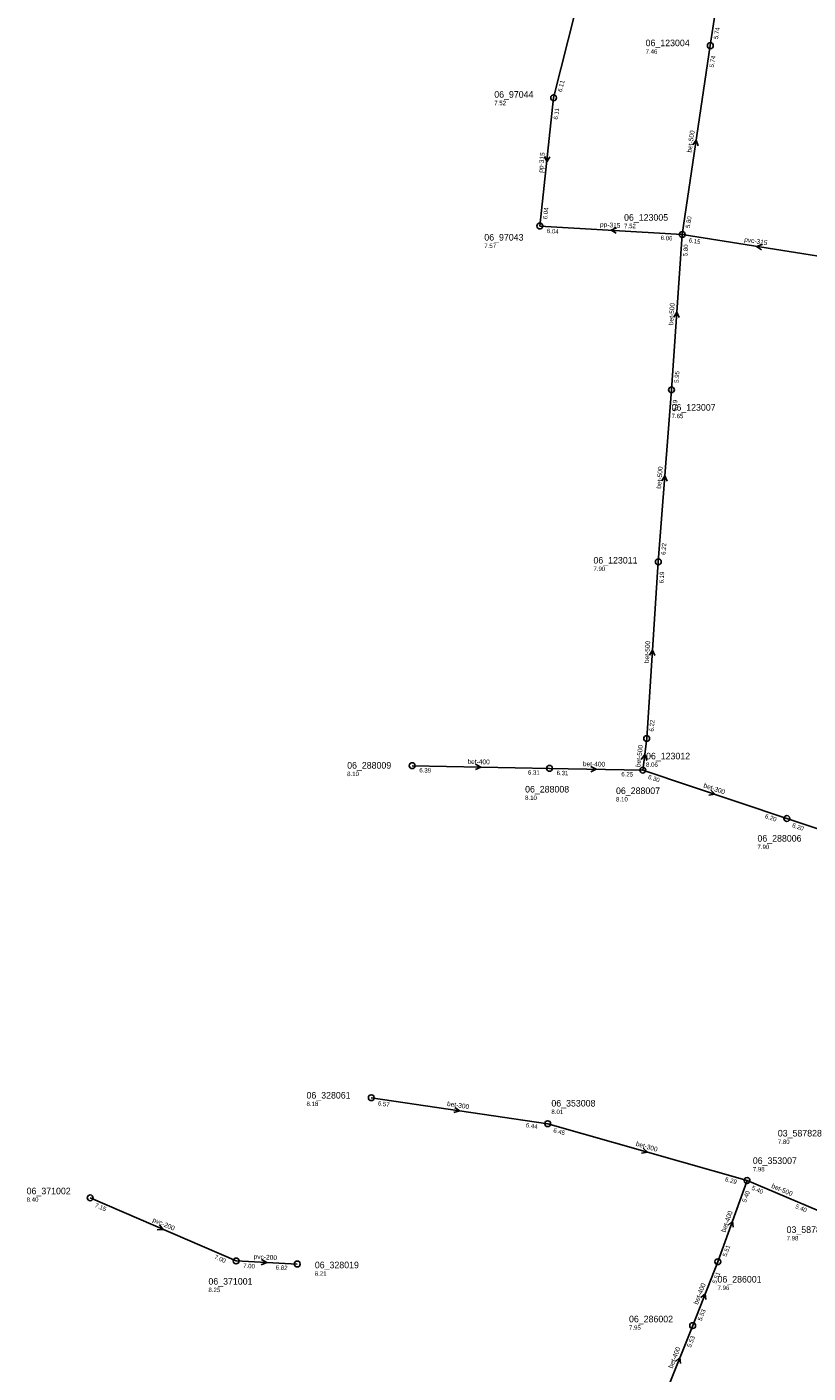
# Model space of a CAD drawing. Header units: metres. Extents: x 165198 to 166142, y 447057 to 448598.
# Tile 5 of 29: x 165198 to 165412, y 447423 to 447791. Entities that reach past the tile are written whole.
import ezdxf

# ---------------------------------------------------------------- set-up
doc = ezdxf.new("R2010")
doc.units = ezdxf.units.M

msp = doc.modelspace()

# ---------------------------------------------------------------- linework, layer by layer
at = {"layer": 'CON_BxH200x200mm', "linetype": 'Continuous'}
for points in [[(165255.469, 447453.19), (165215.59, 447470.445)], [(165272.209, 447452.346), (165255.469, 447453.19)]]:
    msp.add_lwpolyline(points, dxfattribs=at)
at = {"layer": 'CON_BxH300x300mm', "linetype": 'Continuous'}
for points in [[(165406.066, 447574.168), (165366.664, 447587.376)], [(165445.392, 447561.027), (165406.066, 447574.168)], [(165292.442, 447497.823), (165340.683, 447490.71)], [(165395.183, 447475.168), (165340.683, 447490.71)]]:
    msp.add_lwpolyline(points, dxfattribs=at)
at = {"layer": 'CON_BxH315x315mm', "linetype": 'Continuous'}
for points in [[(165354.236, 447818.546), (165342.287, 447771.218)], [(165342.287, 447771.218), (165338.542, 447736.159)], [(165338.542, 447736.159), (165377.47, 447733.814)], [(165418.137, 447727.335), (165377.47, 447733.814)]]:
    msp.add_lwpolyline(points, dxfattribs=at)
at = {"layer": 'CON_BxH400x400mm', "linetype": 'Continuous'}
for points in [[(165341.137, 447587.867), (165303.597, 447588.603)], [(165366.664, 447587.376), (165341.137, 447587.867)], [(165387.18, 447452.978), (165395.183, 447475.168)], [(165387.18, 447452.978), (165380.308, 447435.512)], [(165380.308, 447435.512), (165373.339, 447418.061)]]:
    msp.add_lwpolyline(points, dxfattribs=at)
at = {"layer": 'CON_BxH500x500mm', "linetype": 'Continuous'}
for points in [[(165385.136, 447785.473), (165394.14, 447844.354)], [(165385.136, 447785.473), (165377.47, 447733.814)], [(165377.47, 447733.814), (165374.528, 447691.358)], [(165370.917, 447644.351), (165374.528, 447691.358)], [(165367.732, 447596.029), (165370.917, 447644.351)], [(165367.732, 447596.029), (165366.664, 447587.376)], [(165414.342, 447467.064), (165395.183, 447475.168)]]:
    msp.add_lwpolyline(points, dxfattribs=at)
at = {"layer": 'NOD_inspectieput'}
for centre in [(165385.14, 447785.47), (165342.29, 447771.22), (165338.54, 447736.16), (165377.47, 447733.81), (165374.53, 447691.36), (165370.92, 447644.35), (165367.73, 447596.03), (165303.6, 447588.6), (165341.14, 447587.87), (165366.66, 447587.38), (165406.07, 447574.17), (165340.68, 447490.71), (165395.18, 447475.17), (165215.59, 447470.45), (165255.47, 447453.19), (165272.21, 447452.35), (165387.18, 447452.98), (165380.31, 447435.51)]:
    msp.add_circle(centre, 0.8, dxfattribs=at)
at = {"layer": 'NOD_kruisingsput'}
msp.add_circle((165292.44, 447497.82), 0.8, dxfattribs=at)
at = {"layer": 'PIJL'}
for points in [[(165380.38, 447758.32), (165381.3, 447759.64), (165381.8, 447758.11)], [(165339.85, 447755.2), (165340.41, 447753.69), (165341.28, 447755.04)], [(165359.49, 447735.62), (165358.01, 447734.99), (165359.4, 447734.18)], [(165399.34, 447731.06), (165397.8, 447730.57), (165399.11, 447729.64)], [(165375.18, 447711.2), (165376, 447712.59), (165376.62, 447711.1)], [(165371.89, 447666.47), (165372.72, 447667.85), (165373.33, 447666.36)], [(165368.51, 447618.8), (165369.32, 447620.19), (165369.95, 447618.71)], [(165320.94, 447588.98), (165322.37, 447588.23), (165320.91, 447587.54)], [(165366.23, 447590.25), (165367.2, 447591.7), (165367.78, 447590.06)], [(165352.47, 447588.37), (165353.9, 447587.62), (165352.45, 447586.93)], [(165385.23, 447581.91), (165386.36, 447580.77), (165384.77, 447580.55)], [(165315.24, 447495.19), (165316.56, 447494.27), (165315.03, 447493.76)], [(165366.75, 447484.03), (165367.93, 447482.94), (165366.35, 447482.64)], [(165390.02, 447462.96), (165391.18, 447464.07), (165391.37, 447462.47)], [(165234.49, 447463.05), (165235.53, 447461.82), (165233.92, 447461.73)], [(165262.44, 447453.56), (165263.84, 447452.77), (165262.36, 447452.12)], [(165382.55, 447443.17), (165383.74, 447444.24), (165383.89, 447442.64)], [(165375.62, 447425.72), (165376.82, 447426.79), (165376.96, 447425.18)]]:
    msp.add_lwpolyline(points, dxfattribs=at)

# ---------------------------------------------------------------- texts
at = {"layer": 'DMM_BxH200x200mm'}
for rotation, p in [(-23.4, (165232.5, 447463.97)), (-2.89, (165260.24, 447453.75))]:
    msp.add_text('pvc-200', height=1.3, rotation=rotation, dxfattribs=at).set_placement(p)
at = {"layer": 'DMM_BxH300x300mm'}
for rotation, p in [(-18.53, (165383.15, 447582.68)), (-8.39, (165313.08, 447495.58)), (-15.92, (165364.65, 447484.69))]:
    msp.add_text('bet-300', height=1.3, rotation=rotation, dxfattribs=at).set_placement(p)
at = {"layer": 'DMM_BxH315x315mm'}
for s, rotation, p in [('pp-315', 83.9, (165339.32, 447750.68)), ('pp-315', -3.45, (165354.94, 447735.97)), ('pvc-315', -9.05, (165394.33, 447731.9))]:
    msp.add_text(s, height=1.3, rotation=rotation, dxfattribs=at).set_placement(p)
at = {"layer": 'DMM_BxH400x400mm'}
for rotation, p in [(-1.12, (165318.73, 447589.09)), (-1.1, (165350.28, 447588.47)), (70.17, (165389.22, 447460.89)), (68.52, (165381.7, 447441.16)), (68.23, (165374.76, 447423.7))]:
    msp.add_text('bet-400', height=1.3, rotation=rotation, dxfattribs=at).set_placement(p)
at = {"layer": 'DMM_BxH500x500mm'}
for rotation, p in [(81.56, (165379.99, 447756.18)), (86.04, (165374.97, 447709.02)), (85.61, (165371.66, 447664.28)), (86.23, (165368.32, 447616.61)), (82.96, (165365.98, 447588.16)), (-22.93, (165401.71, 447473.25))]:
    msp.add_text('bet-500', height=1.3, rotation=rotation, dxfattribs=at).set_placement(p)
at = {"layer": 'INV_BxH200x200mm'}
for s, rotation, p in [('7.15', -23.4, (165216.71, 447468)), ('7.00', -23.4, (165249.39, 447453.86)), ('7.00', -2.89, (165257.38, 447451.29)), ('6.82', -2.89, (165266.29, 447450.84))]:
    msp.add_text(s, height=1.2, rotation=rotation, dxfattribs=at).set_placement(p)
at = {"layer": 'INV_BxH300x300mm'}
for s, rotation, p in [('6.30', -18.53, (165367.99, 447585.03)), ('6.20', -18.53, (165399.96, 447574.32)), ('6.20', -18.48, (165407.39, 447571.83)), ('6.57', -8.39, (165294.16, 447495.75)), ('6.44', -8.39, (165334.64, 447489.78)), ('6.45', -15.92, (165342.11, 447488.43)), ('6.29', -15.92, (165389.07, 447475.04))]:
    msp.add_text(s, height=1.2, rotation=rotation, dxfattribs=at).set_placement(p)
at = {"layer": 'INV_BxH315x315mm'}
for s, rotation, p in [('6.11', 75.83, (165344.52, 447772.72)), ('6.11', 83.9, (165343.46, 447765.22)), ('6.04', 83.9, (165340.54, 447737.96)), ('6.04', -3.45, (165340.43, 447734.24)), ('6.06', -3.45, (165371.53, 447732.37)), ('6.15', -9.05, (165379.16, 447731.72))]:
    msp.add_text(s, height=1.2, rotation=rotation, dxfattribs=at).set_placement(p)
at = {"layer": 'INV_BxH400x400mm'}
for s, rotation, p in [('6.39', -1.12, (165305.56, 447586.76)), ('6.31', -1.12, (165335.26, 447586.18)), ('6.31', -1.1, (165343.1, 447586.03)), ('6.25', -1.1, (165360.79, 447585.69)), ('5.40', 70.17, (165394.89, 447469.06)), ('5.51', 70.17, (165389.55, 447454.25)), ('5.51', 68.52, (165386.72, 447446.88)), ('5.53', 68.52, (165382.72, 447436.71)), ('5.53', 68.23, (165379.81, 447429.42))]:
    msp.add_text(s, height=1.2, rotation=rotation, dxfattribs=at).set_placement(p)
at = {"layer": 'INV_BxH500x500mm'}
for s, rotation, p in [('5.74', 81.31, (165387.22, 447787.18)), ('5.74', 81.56, (165386.06, 447779.43)), ('5.80', 81.56, (165379.54, 447735.53)), ('5.80', 86.04, (165378.86, 447727.86)), ('5.95', 86.04, (165376.46, 447693.23)), ('6.19', 85.61, (165375.88, 447685.4)), ('6.22', 85.61, (165372.86, 447646.21)), ('6.19', 86.23, (165372.33, 447638.41)), ('6.22', 86.23, (165369.66, 447597.91)), ('5.40', -22.93, (165396.32, 447472.73)), ('5.40', -22.93, (165408.26, 447467.68))]:
    msp.add_text(s, height=1.2, rotation=rotation, dxfattribs=at).set_placement(p)
at = {"layer": 'NLV_inspectieput'}
for s, p in [('7.46', (165367.44, 447783.28)), ('7.52', (165326.06, 447769.19)), ('7.52', (165361.55, 447735.56)), ('7.57', (165323.34, 447730.13)), ('7.65', (165374.53, 447683.62)), ('7.90', (165353.18, 447641.83)), ('8.06', (165367.56, 447588.29)), ('8.10', (165285.84, 447585.75)), ('8.10', (165334.49, 447579.23)), ('8.10', (165359.35, 447578.81)), ('7.90', (165398.02, 447565.79)), ('8.01', (165341.68, 447493.37)), ('7.80', (165403.59, 447485.18)), ('7.98', (165396.75, 447477.67)), ('8.40', (165198.21, 447469.38)), ('7.98', (165405.99, 447458.81)), ('8.21', (165277, 447449.15)), ('8.25', (165247.91, 447444.67)), ('7.96', (165387.1, 447445.24)), ('7.95', (165362.9, 447434.37))]:
    msp.add_text(s, height=1.2, dxfattribs=at).set_placement(p)
at = {"layer": 'NLV_kruisingsput'}
msp.add_text('8.18', height=1.2, dxfattribs=at).set_placement((165274.73, 447495.55))
at = {"layer": 'NNR_inspectieput'}
for s, p in [('06_123004', (165367.44, 447785.32)), ('06_97044', (165326.06, 447771.23)), ('06_123005', (165361.55, 447737.6)), ('06_97043', (165323.34, 447732.17)), ('06_123007', (165374.53, 447685.66)), ('06_123011', (165353.18, 447643.87)), ('06_288009', (165285.84, 447587.79)), ('06_123012', (165367.56, 447590.33)), ('06_288008', (165334.49, 447581.27)), ('06_288007', (165359.35, 447580.85)), ('06_288006', (165398.02, 447567.83)), ('06_353008', (165341.68, 447495.41)), ('03_587828', (165403.59, 447487.22)), ('06_353007', (165396.75, 447479.71)), ('06_371002', (165198.21, 447471.42)), ('03_587830', (165405.99, 447460.85)), ('06_328019', (165277, 447451.19)), ('06_286001', (165387.1, 447447.28)), ('06_371001', (165247.91, 447446.71)), ('06_286002', (165362.9, 447436.41))]:
    msp.add_text(s, height=1.8, dxfattribs=at).set_placement(p)
at = {"layer": 'NNR_kruisingsput'}
msp.add_text('06_328061', height=1.8, dxfattribs=at).set_placement((165274.73, 447497.59))

doc.saveas('drawing.dxf')
